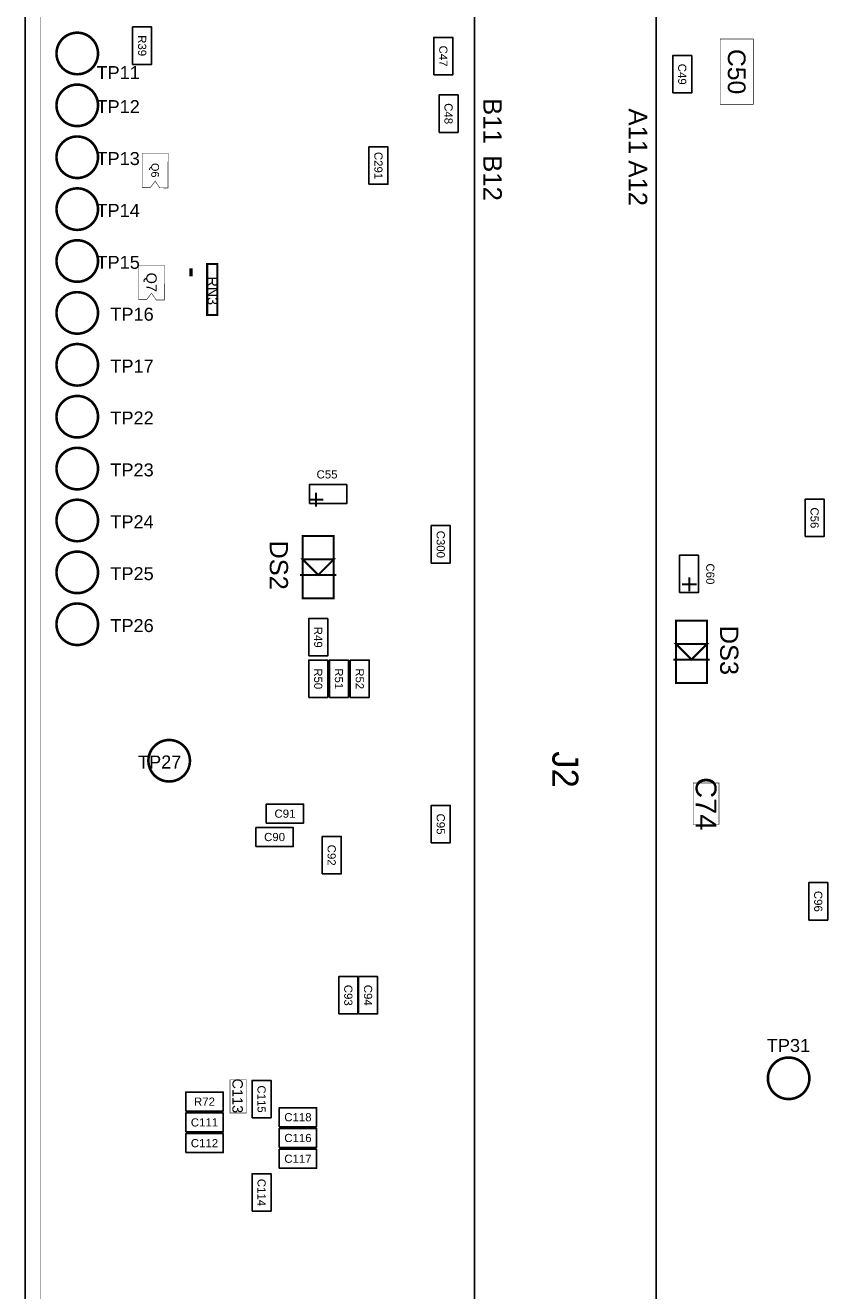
# Model space of a CAD drawing. Extents: x -37 to 194, y -5 to 175.
# Tile 2 of 7: x 0 to 40, y 58 to 119. Entities that reach past the tile are written whole.
import ezdxf
from ezdxf.enums import TextEntityAlignment as Align

# ---------------------------------------------------------------- set-up
doc = ezdxf.new("R2010")
doc.units = 0
doc.header["$MEASUREMENT"] = 0
for name, color, linetype in [('ASSEMBLY_OUTLINES_TOP', 102, 'CONTINUOUS'), ('ASSEMBLY_REF_DES_TOP', 102, 'CONTINUOUS'), ('OUTLINES', 251, 'CONTINUOUS')]:
    doc.layers.add(name, color=color, linetype=linetype)
doc.styles.add('ARIAL', font='ARIAL.TTF')
doc.styles.add('VERIBEST_GERBER_0', font='txt')

msp = doc.modelspace()

# ---------------------------------------------------------------- linework, layer by layer
at = {"layer": 'ASSEMBLY_OUTLINES_TOP'}
for points, const_width in [([(0.762, 0.762), (0.762, 169.238), (188.238, 169.238), (188.238, 0.762)], 0.0254), ([(33.9852, 115.6208), (33.9852, 118.8212), (35.6108, 118.8212), (35.6108, 115.6208)], 0.0254), ([(6.979412, 111.525812), (6.5786, 111.5314), (6.35, 111.8616), (6.1214, 111.5568), (5.715, 111.5568), (5.715, 113.2332), (6.985, 113.2332)], 0.0254), ([(8.894064, 105.302812), (8.894064, 107.802934), (9.39419, 107.802934), (9.39419, 105.302812)], 0.1016), ([(6.801612, 106.039412), (6.4008, 106.045), (6.1722, 106.3752), (5.9436, 106.0704), (5.5372, 106.0704), (5.5372, 107.7468), (6.8072, 107.7468)], 0.0254), ([(13.5636, 91.44), (13.5636, 94.488), (15.0876, 94.488), (15.0876, 91.44)], 0.1016), ([(14.3256, 92.583), (13.5636, 93.345), (15.0876, 93.345)], 0.1016), ([(31.8262, 87.2998), (31.8262, 90.3478), (33.3502, 90.3478), (33.3502, 87.2998)], 0.1016), ([(32.5882, 88.4428), (31.8262, 89.2048), (33.3502, 89.2048)], 0.1016), ([(32.6644, 80.3656), (32.6644, 82.3976), (33.9344, 82.3976), (33.9344, 80.3656)], 0.0254), ([(10.0076, 66.2432), (10.0076, 67.8688), (10.8204, 67.8688), (10.8204, 66.2432)], 0.0254)]:
    msp.add_lwpolyline(points, close=True, dxfattribs=dict(at, const_width=const_width))
for points in [[(21.964476, 35.9164), (21.964476, 130.1996), (30.864476, 130.1996), (30.864476, 35.9164)], [(5.25, 117.576), (5.25, 119.406), (6.18, 119.406), (6.18, 117.576)], [(19.982, 117.068), (19.982, 118.898), (20.912, 118.898), (20.912, 117.068)], [(31.666, 116.179), (31.666, 118.009), (32.596, 118.009), (32.596, 116.179)], [(20.236, 114.2486), (20.236, 116.0786), (21.166, 116.0786), (21.166, 114.2486)], [(16.807, 111.7086), (16.807, 113.5386), (17.737, 113.5386), (17.737, 111.7086)], [(13.8932, 96.0804), (13.8932, 97.0104), (15.7232, 97.0104), (15.7232, 96.0804)], [(38.143, 94.462), (38.143, 96.292), (39.073, 96.292), (39.073, 94.462)], [(19.855, 93.1666), (19.855, 94.9966), (20.785, 94.9966), (20.785, 93.1666)], [(31.9962, 91.7188), (31.9962, 93.5488), (32.9262, 93.5488), (32.9262, 91.7188)], [(13.8606, 88.62), (13.8606, 90.45), (14.7906, 90.45), (14.7906, 88.62)], [(13.8606, 86.588), (13.8606, 88.418), (14.7906, 88.418), (14.7906, 86.588)], [(14.8766, 86.588), (14.8766, 88.418), (15.8066, 88.418), (15.8066, 86.588)], [(15.8926, 86.588), (15.8926, 88.418), (16.8226, 88.418), (16.8226, 86.588)], [(11.785, 80.434), (11.785, 81.364), (13.615, 81.364), (13.615, 80.434)], [(19.855, 79.476), (19.855, 81.306), (20.785, 81.306), (20.785, 79.476)], [(11.277, 79.291), (11.277, 80.221), (13.107, 80.221), (13.107, 79.291)], [(14.521, 77.952), (14.521, 79.782), (15.451, 79.782), (15.451, 77.952)], [(38.3208, 75.6914), (38.3208, 77.5214), (39.2508, 77.5214), (39.2508, 75.6914)], [(15.3338, 71.094), (15.3338, 72.924), (16.2638, 72.924), (16.2638, 71.094)], [(16.299, 71.094), (16.299, 72.924), (17.229, 72.924), (17.229, 71.094)], [(11.092, 66.014), (11.092, 67.844), (12.022, 67.844), (12.022, 66.014)], [(7.848, 66.337), (7.848, 67.267), (9.678, 67.267), (9.678, 66.337)], [(12.42, 65.575), (12.42, 66.505), (14.25, 66.505), (14.25, 65.575)], [(7.848, 65.321), (7.848, 66.251), (9.678, 66.251), (9.678, 65.321)], [(7.848, 64.305), (7.848, 65.235), (9.678, 65.235), (9.678, 64.305)], [(12.42, 64.559), (12.42, 65.489), (14.25, 65.489), (14.25, 64.559)], [(12.42, 63.543), (12.42, 64.473), (14.25, 64.473), (14.25, 63.543)], [(11.092, 61.442), (11.092, 63.272), (12.022, 63.272), (12.022, 61.442)]]:
    msp.add_lwpolyline(points, close=True, dxfattribs=at)
at = {"layer": 'ASSEMBLY_OUTLINES_TOP', "const_width": 0.127}
for points in [[(1.524, 118.11, -1), (3.556, 118.11, -1)], [(1.524, 115.57, -1), (3.556, 115.57, -1)], [(1.524, 113.03, -1), (3.556, 113.03, -1)], [(1.524, 110.49, -1), (3.556, 110.49, -1)], [(1.524, 107.95, -1), (3.556, 107.95, -1)], [(1.524, 105.41, -1), (3.556, 105.41, -1)], [(1.524, 102.87, -1), (3.556, 102.87, -1)], [(1.524, 100.33, -1), (3.556, 100.33, -1)], [(1.524, 97.79, -1), (3.556, 97.79, -1)], [(1.524, 95.25, -1), (3.556, 95.25, -1)], [(1.524, 92.71, -1), (3.556, 92.71, -1)], [(1.524, 90.17, -1), (3.556, 90.17, -1)], [(6.0198, 83.4898, -1), (8.0518, 83.4898, -1)], [(36.322, 67.945, -1), (38.354, 67.945, -1)]]:
    msp.add_lwpolyline(points, format="xyb", close=True, dxfattribs=at)
at = {"layer": 'ASSEMBLY_OUTLINES_TOP'}
for points, const_width in [([(8.104, 107.593), (8.104, 107.203)], 0.15), ([(13.4366, 92.583), (15.2146, 92.583)], 0.1016), ([(31.6992, 88.4428), (33.4772, 88.4428)], 0.1016)]:
    msp.add_lwpolyline(points, dxfattribs=dict(at, const_width=const_width))
for centre in [(2.54, 118.11), (2.54, 115.57), (2.54, 113.03), (2.54, 110.49), (2.54, 107.95), (2.54, 105.41), (2.54, 102.87), (2.54, 100.33), (2.54, 97.79), (2.54, 95.25), (2.54, 92.71), (2.54, 90.17), (7.0358, 83.4898), (37.338, 67.945)]:
    msp.add_circle(centre, 1.016, dxfattribs=at)
at = {"layer": 'OUTLINES'}
msp.add_lwpolyline([(0, 0), (0, 169.999914), (189, 169.999914), (189, 0)], close=True, dxfattribs=at)

# ---------------------------------------------------------------- texts
at = {"layer": 'ASSEMBLY_OUTLINES_TOP', "style": 'ARIAL'}
for s, height, rotation, p in [('B11', 0.9, 270, (22.858476, 114.808)), ('A11', 0.9, 270, (29.970476, 114.3)), ('B12', 0.9, 270, (22.858476, 112.014)), ('A12', 0.9, 270, (29.970476, 111.76)), ('+', 1.016, 90, (14.1986, 96.266)), ('+', 1.016, 90, (32.4612, 92.1258))]:
    msp.add_text(s, height=height, rotation=rotation, dxfattribs=at).set_placement(p, align=Align.MIDDLE_CENTER)
at = {"layer": 'ASSEMBLY_REF_DES_TOP'}
for s, height, style, p in [('R39', 0.4, 'ARIAL', (5.715, 118.491)), ('C47', 0.4, 'ARIAL', (20.447, 117.983)), ('C50', 0.8636, 'ARIAL', (34.798, 117.221)), ('C49', 0.4, 'ARIAL', (32.131, 117.094)), ('C48', 0.4, 'ARIAL', (20.701, 115.1636)), ('C291', 0.4, 'ARIAL', (17.272, 112.6236)), ('Q6', 0.381, 'ARIAL', (6.35, 112.395)), ('Q7', 0.508, 'ARIAL', (6.1722, 106.9086)), ('RN3', 0.5, 'ARIAL', (9.164, 106.493)), ('C56', 0.4, 'ARIAL', (38.608, 95.377)), ('C300', 0.4, 'ARIAL', (20.32, 94.0816)), ('DS2', 0.889, 'ARIAL', (12.403712, 93.065152)), ('C60', 0.4, 'ARIAL', (33.506427, 92.6338)), ('R49', 0.4, 'ARIAL', (14.3256, 89.535)), ('DS3', 0.889, 'ARIAL', (34.431396, 88.891234)), ('R50', 0.4, 'ARIAL', (14.3256, 87.503)), ('R51', 0.4, 'ARIAL', (15.3416, 87.503)), ('R52', 0.4, 'ARIAL', (16.3576, 87.503)), ('J2', 1.27, 'VERIBEST_GERBER_0', (26.414476, 83.058)), ('C74', 1.016, 'ARIAL', (33.2994, 81.3816)), ('C95', 0.4, 'ARIAL', (20.32, 80.391)), ('C92', 0.4, 'ARIAL', (14.986, 78.867)), ('C96', 0.4, 'ARIAL', (38.7858, 76.6064)), ('C93', 0.4, 'ARIAL', (15.7988, 72.009)), ('C94', 0.4, 'ARIAL', (16.764, 72.009)), ('C113', 0.508, 'ARIAL', (10.384028, 67.085972)), ('C115', 0.4, 'ARIAL', (11.557, 66.929)), ('C114', 0.4, 'ARIAL', (11.557, 62.357))]:
    msp.add_text(s, height=height, rotation=270, dxfattribs=dict(at, style=style)).set_placement(p, align=Align.MIDDLE_CENTER)
at = {"layer": 'ASSEMBLY_REF_DES_TOP', "style": 'ARIAL'}
for s, p in [('TP11', (3.479889, 117.488974)), ('TP12', (3.479889, 115.824)), ('TP13', (3.479889, 113.284)), ('TP14', (3.479889, 110.744)), ('TP15', (3.479889, 108.204)), ('TP16', (4.159231, 105.664)), ('TP17', (4.159231, 103.124)), ('TP22', (4.159231, 100.584)), ('TP23', (4.159231, 98.044)), ('TP24', (4.159231, 95.504)), ('TP25', (4.159231, 92.964)), ('TP26', (4.159231, 90.424)), ('TP27', (5.5118, 83.7438)), ('TP31', (36.269184, 69.868008))]:
    msp.add_text(s, height=0.635, dxfattribs=at).set_placement(p, align=Align.TOP_LEFT)
for s, p in [('C55', (14.757624, 97.506344)), ('C91', (12.7, 80.899)), ('C90', (12.192, 79.756)), ('R72', (8.763, 66.802)), ('C111', (8.763, 65.786)), ('C118', (13.335, 66.04)), ('C116', (13.335, 65.024)), ('C112', (8.763, 64.77)), ('C117', (13.335, 64.008))]:
    msp.add_text(s, height=0.4, dxfattribs=at).set_placement(p, align=Align.MIDDLE_CENTER)

doc.saveas('drawing.dxf')
